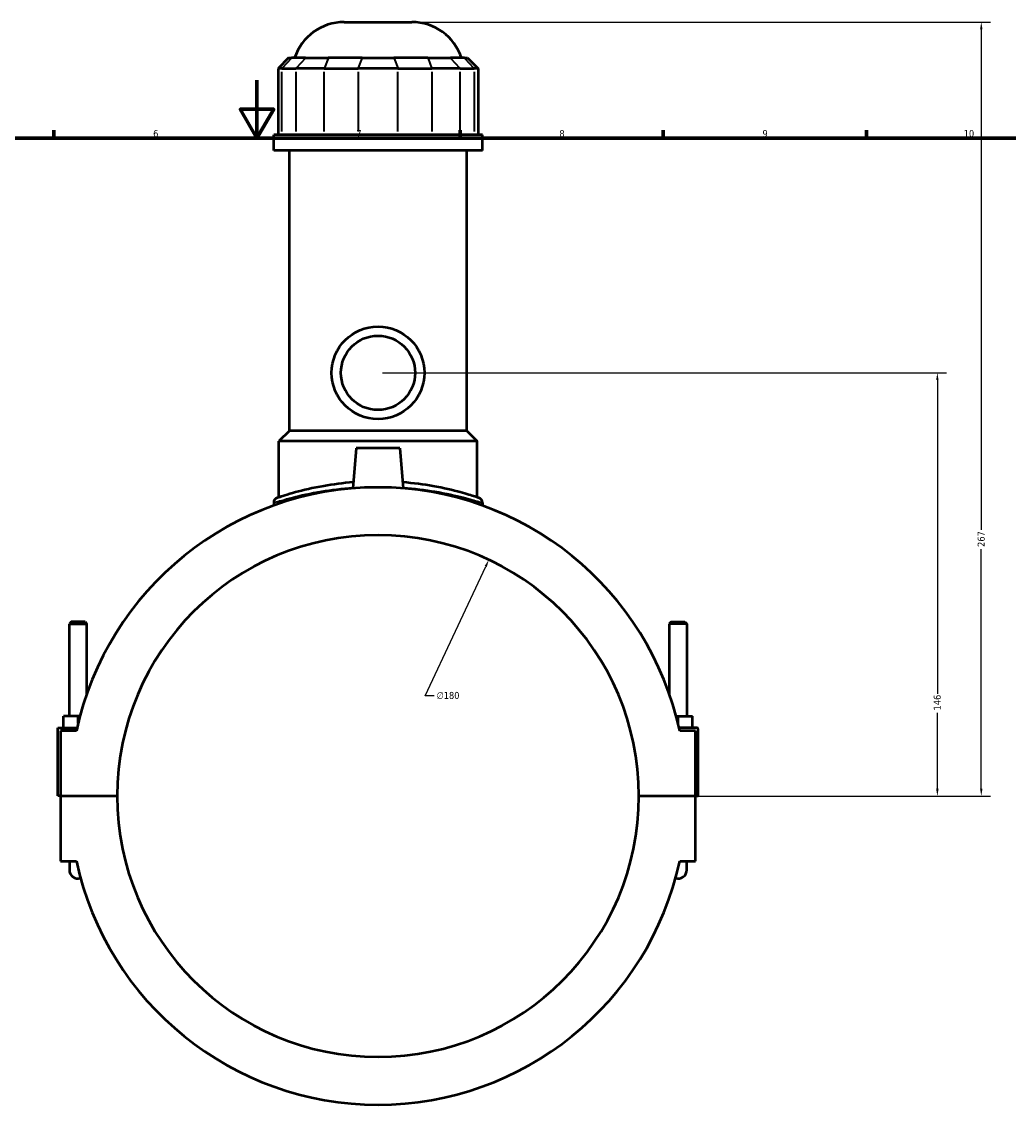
# Model space of a CAD drawing. Header units: millimetres. Extents: x -255 to 976, y -117 to 1182.
# Tile 6 of 8: x 339 to 680, y 233 to 614. Entities that reach past the tile are written whole.
import ezdxf

# ---------------------------------------------------------------- set-up
doc = ezdxf.new("R2010")
doc.units = ezdxf.units.MM
for name, color, linetype, lineweight in [('Border (ANSI)', 7, 'Continuous', 70), ('Dimension (ANSI)', 7, 'Continuous', 25), ('Visible (ANSI)', 7, 'Continuous', 50), ('Visible Narrow (ANSI)', 7, 'Continuous', 35)]:
    doc.layers.add(name, color=color, linetype=linetype, lineweight=lineweight)
doc.styles.add('Note Text (ANSI)', font='tahoma.ttf')
doc.dimstyles.new('Default - mm (ANSI)', dxfattribs={"dimtxt": 2.4, "dimasz": 2.5, "dimexe": 3.175, "dimexo": 1.6002, "dimgap": 0.8, "dimtad": 0, "dimtoh": 1, "dimdec": 0, "dimrnd": 1e-08, "dimzin": 4, "dimdsep": 46, "dimtxsty": 'Note Text (ANSI)', "dimcen": 0.09, "dimdle": 10, "dimclrd": 256, "dimclre": 256, "dimclrt": 5, "dimadec": 1, "dimazin": 1, "dimtfac": 1.27, "dimtofl": 0, "dimtmove": 0, "dimatfit": 3, "dimfxl": 1, "dimtolj": 1, "dimtzin": 4, "dimlwd": -1, "dimlwe": -1, "dimarcsym": 0})

# ---------------------------------------------------------------- blocks, each defined once
blk = doc.blocks.new('Borders Default Border')
at = {"layer": 'Border (ANSI)'}
for p, q in [((350.42, 574), (350.42, 576.8)), ((490.58, 574), (490.58, 576.8)), ((560.67, 574), (560.67, 576.8)), ((630.75, 574), (630.75, 576.8))]:
    blk.add_line(p, q, dxfattribs=at)
at = {"layer": 'Border (ANSI)', "flags": 128}
for points in [[(420.5, 594), (420.5, 574), (414.73, 584), (426.27, 584), (420.5, 574)], [(20, 20), (20, 574), (821, 574), (821, 20), (20, 20)]]:
    blk.add_lwpolyline(points, dxfattribs=at)
at = {"layer": 'Border (ANSI)', "color": 5, "true_color": 0x0000ff, "char_height": 2.4, "attachment_point": 7, "style": 'Note Text (ANSI)'}
for s, insert in [('6', (384.69, 574.35)), ('7', (454.8, 574.4)), ('8', (524.84, 574.35)), ('9', (594.92, 574.35)), ('10', (664.35, 574.35))]:
    blk.add_mtext(s, dxfattribs=dict(at, insert=insert))
blk = doc.blocks.new('*D6')
at = {"layer": 'Defpoints', "color": 0, "transparency": 16777216}
for p in [(500.5, 428.53), (424.05, 265.57)]:
    blk.add_point(p, dxfattribs=at)
at = {"layer": 'Dimension (ANSI)', "transparency": 16777216}
for p, q in [((478.52, 381.67), (499.44, 426.26)), ((481.69, 381.67), (478.52, 381.67))]:
    blk.add_line(p, q, dxfattribs=at)
blk.add_solid([(499.06, 426.44), (499.81, 426.09), (500.5, 428.53)], dxfattribs=at)
at = {"layer": 'Dimension (ANSI)', "color": 5, "transparency": 16777216, "insert": (482.49, 382.96), "char_height": 2.4, "attachment_point": 1, "style": 'Note Text (ANSI)'}
blk.add_mtext('\\A1;∅180', dxfattribs=at)
blk = doc.blocks.new('*D10')
at = {"layer": 'Defpoints', "color": 0, "transparency": 16777216}
for p in [(462.27, 493.05), (655.25, 493.05), (552.27, 347.05)]:
    blk.add_point(p, dxfattribs=at)
at = {"layer": 'Dimension (ANSI)', "transparency": 16777216}
for p, q in [((463.87, 493.05), (658.43, 493.05)), ((655.25, 490.55), (655.25, 382.31)), ((655.25, 349.55), (655.25, 375.78)), ((553.87, 347.05), (658.43, 347.05))]:
    blk.add_line(p, q, dxfattribs=at)
for points in [[(654.83, 490.55), (655.67, 490.55), (655.25, 493.05)], [(654.83, 349.55), (655.67, 349.55), (655.25, 347.05)]]:
    blk.add_solid(points, dxfattribs=at)
at = {"layer": 'Dimension (ANSI)', "color": 5, "transparency": 16777216, "insert": (654, 376.58), "char_height": 2.4, "attachment_point": 1, "rotation": 90, "style": 'Note Text (ANSI)'}
blk.add_mtext('\\A1;146', dxfattribs=at)
blk = doc.blocks.new('*D11')
at = {"layer": 'Defpoints', "color": 0, "transparency": 16777216}
for p in [(473.97, 614.05), (670.4, 614.05), (552.27, 347.05)]:
    blk.add_point(p, dxfattribs=at)
at = {"layer": 'Dimension (ANSI)', "transparency": 16777216}
for p, q in [((475.57, 614.05), (673.58, 614.05)), ((670.4, 611.55), (670.4, 438.9)), ((670.4, 349.55), (670.4, 432.19)), ((553.87, 347.05), (673.58, 347.05))]:
    blk.add_line(p, q, dxfattribs=at)
for points in [[(669.99, 611.55), (670.82, 611.55), (670.4, 614.05)], [(669.99, 349.55), (670.82, 349.55), (670.4, 347.05)]]:
    blk.add_solid(points, dxfattribs=at)
at = {"layer": 'Dimension (ANSI)', "color": 5, "transparency": 16777216, "insert": (669.15, 432.99), "char_height": 2.4, "attachment_point": 1, "rotation": 90, "style": 'Note Text (ANSI)'}
blk.add_mtext('\\A1;267', dxfattribs=at)

msp = doc.modelspace()

# ---------------------------------------------------------------- linework, layer by layer
at = {"layer": 'Visible (ANSI)'}
for p, q in [((450.58, 614.05), (473.97, 614.05)), ((431.36, 601.66), (427.76, 598.06)), ((429.13, 598.06), (427.76, 598.06)), ((427.76, 598.06), (427.76, 575.11)), ((429.13, 598.06), (433.96, 598.06)), ((431.36, 601.66), (432.45, 601.66)), ((437.29, 601.66), (432.45, 601.66)), ((443.71, 598.06), (433.96, 598.06)), ((437.29, 601.66), (445.08, 601.66)), ((443.71, 598.06), (455.38, 598.06)), ((456.76, 601.66), (445.08, 601.66)), ((469.16, 598.06), (455.38, 598.06)), ((456.76, 601.66), (467.78, 601.66)), ((479.46, 601.66), (467.78, 601.66)), ((469.16, 598.06), (480.84, 598.06)), ((479.46, 601.66), (487.26, 601.66)), ((490.58, 598.06), (480.84, 598.06)), ((492.09, 601.66), (487.26, 601.66)), ((490.58, 598.06), (495.42, 598.06)), ((492.09, 601.66), (493.19, 601.66)), ((493.19, 601.66), (496.79, 598.06)), ((496.79, 598.06), (495.42, 598.06)), ((496.79, 598.06), (496.79, 575.11)), ((498.27, 575.11), (426.27, 575.11)), ((426.27, 569.8), (426.27, 575.11)), ((498.27, 569.8), (498.27, 575.11)), ((498.27, 569.8), (426.27, 569.8)), ((431.67, 473.05), (431.67, 569.8)), ((492.87, 473.05), (492.87, 569.8)), ((431.67, 473.05), (428.07, 469.45)), ((492.87, 473.05), (431.67, 473.05)), ((492.87, 473.05), (496.47, 469.45)), ((496.47, 469.45), (428.07, 469.45)), ((428.07, 450.1), (428.07, 469.45)), ((496.47, 450.1), (496.47, 469.45)), ((454.77, 467.05), (453.56, 453.18)), ((469.77, 467.05), (454.77, 467.05)), ((469.77, 467.05), (470.99, 453.18)), ((426.27, 448.2), (426.27, 447.26)), ((498.27, 448.2), (498.27, 447.26)), ((356.37, 407.1), (355.77, 406.5)), ((355.77, 406.5), (361.77, 406.5)), ((355.77, 374.55), (355.77, 406.5)), ((361.17, 407.1), (356.37, 407.1)), ((361.17, 407.1), (361.77, 406.5)), ((361.77, 382.25), (361.77, 406.5)), ((563.37, 407.1), (562.77, 406.5)), ((568.77, 406.5), (562.77, 406.5)), ((562.77, 406.5), (562.77, 382.25)), ((563.37, 407.1), (568.17, 407.1)), ((568.17, 407.1), (568.77, 406.5)), ((568.77, 406.5), (568.77, 374.55)), ((353.77, 370.55), (353.77, 374.55)), ((358.77, 374.55), (353.77, 374.55)), ((359.4, 374.55), (358.77, 374.55)), ((358.77, 372.1), (358.77, 374.55)), ((565.15, 374.55), (565.77, 374.55)), ((565.77, 372.1), (565.77, 374.55)), ((565.77, 374.55), (570.77, 374.55)), ((570.77, 370.55), (570.77, 374.55)), ((351.77, 370.55), (358.41, 370.55)), ((351.77, 347.1), (351.77, 370.55)), ((358.19, 369.55), (352.77, 369.55)), ((352.77, 369.55), (352.77, 347.1)), ((572.27, 370.55), (566.14, 370.55)), ((571.77, 369.55), (566.36, 369.55)), ((571.77, 347.1), (571.77, 369.55)), ((572.77, 347.1), (572.77, 370.05)), ((352.77, 347.1), (351.77, 347.1)), ((352.77, 347.1), (372.27, 347.1)), ((352.77, 347), (352.77, 324.55)), ((372.27, 347), (352.77, 347)), ((355.77, 347), (355.77, 347.1)), ((361.77, 347), (361.77, 347.1)), ((552.27, 347.1), (571.77, 347.1)), ((571.77, 347), (552.27, 347)), ((562.77, 347.1), (562.77, 347)), ((568.77, 347.1), (568.77, 347)), ((571.77, 347.1), (572.77, 347.1)), ((571.77, 324.55), (571.77, 347)), ((352.77, 324.55), (358.19, 324.55)), ((355.77, 324.55), (355.77, 321.55)), ((566.36, 324.55), (571.77, 324.55)), ((568.77, 321.55), (568.77, 324.55))]:
    msp.add_line(p, q, dxfattribs=at)
for radius in [16, 12.8]:
    msp.add_circle((462.27, 493.05), radius, dxfattribs=at)
for centre, radius, start, end in [((450.58, 596.05), 18, 90, 161.8403), ((473.97, 596.05), 18, 18.1597, 90), ((462.27, 347.05), 106.49, 12.198, 167.802), ((428.07, 448.2), 1.8, 108.6809, 180), ((496.47, 448.2), 1.8, 0, 71.3191), ((462.27, 347.05), 90, 0.0318, 179.9682), ((572.27, 370.05), 0.5, 0, 90), ((462.27, 347.05), 90, 180.0318, 359.9682), ((462.27, 347.05), 106.49, 192.198, 347.802), ((358.77, 321.55), 3, 180, 286.6912), ((565.77, 321.55), 3, 253.3088, 0)]:
    msp.add_arc(centre, radius, start, end, dxfattribs=at)
for points, knots in [([(453.74, 455.29), (450.13, 455), (446.68, 454.54), (439.74, 453.33), (436.42, 452.53), (430.91, 451.04), (428.9, 450.37), (427.67, 449.96), (427.5, 449.91), (427.5, 449.91)], [17.265819, 17.265819, 17.265819, 17.265819, 18.380605, 18.380605, 19.748511, 19.748511, 21.276263, 21.276263, 21.877323, 21.877323, 21.877323, 21.877323]), ([(497.05, 449.9), (497.05, 449.9), (496.59, 450.06), (494.62, 450.7), (492.89, 451.24), (488.1, 452.54), (484.9, 453.3), (478.05, 454.52), (474.51, 454.99), (470.8, 455.29)], [10.938662, 10.938662, 10.938662, 10.938662, 11.905304, 11.905304, 13.084833, 13.084833, 14.404517, 14.404517, 15.550171, 15.550171, 15.550171, 15.550171])]:
    msp.add_open_spline(points, degree=3, knots=knots, dxfattribs=at)
at = {"layer": 'Visible Narrow (ANSI)'}
for p, q in [((432.29, 601.48), (429.29, 598.24)), ((437.12, 601.48), (434.13, 598.24)), ((445.01, 601.48), (443.77, 598.24)), ((456.69, 601.48), (455.45, 598.24)), ((467.85, 601.48), (469.09, 598.24)), ((479.53, 601.48), (480.77, 598.24)), ((487.42, 601.48), (490.42, 598.24)), ((492.26, 601.48), (495.25, 598.24)), ((429.13, 576.25), (429.13, 596.91)), ((433.96, 596.91), (433.96, 576.25)), ((443.71, 576.25), (443.71, 596.91)), ((455.38, 596.91), (455.38, 576.25)), ((469.16, 576.25), (469.16, 596.91)), ((480.84, 596.91), (480.84, 576.25)), ((490.58, 576.25), (490.58, 596.91)), ((495.42, 596.91), (495.42, 576.25))]:
    msp.add_line(p, q, dxfattribs=at)
msp.add_arc((496.47, 448.2), 1.8, 3.566, 67.7532, dxfattribs=at)
for points, knots in [([(426.28, 448.2), (426.28, 448.2), (426.46, 448.26), (427.73, 448.66), (429.8, 449.31), (435.51, 450.79), (438.95, 451.57), (446.18, 452.77), (449.8, 453.22), (453.59, 453.5)], [-21.877323, -21.877323, -21.877323, -21.877323, -21.276263, -21.276263, -19.748511, -19.748511, -18.380605, -18.380605, -17.251516, -17.251516, -17.251516, -17.251516]), ([(470.96, 453.5), (474.85, 453.21), (478.57, 452.74), (485.7, 451.54), (489.01, 450.79), (493.97, 449.51), (495.76, 448.98), (497.8, 448.35), (498.27, 448.2), (498.27, 448.2)], [-15.564474, -15.564474, -15.564474, -15.564474, -14.404517, -14.404517, -13.084833, -13.084833, -11.905304, -11.905304, -10.938662, -10.938662, -10.938662, -10.938662])]:
    msp.add_open_spline(points, degree=3, knots=knots, dxfattribs=at)

# ---------------------------------------------------------------- block references
msp.add_blockref('Borders Default Border', (0, 0))

# ---------------------------------------------------------------- dimensions: what is measured, and where the dimension line sits
at = {"layer": 'Dimension (ANSI)'}
for base, p2, picture, middle in [((670.4, 614.05), (473.97, 614.05), '*D11', (670.4, 435.55)), ((655.25, 493.05), (462.27, 493.05), '*D10', (655.25, 379.05))]:
    dim = msp.add_linear_dim(base=base, p1=(552.27, 347.05), p2=p2, angle=90, dimstyle='Default - mm (ANSI)', override={"dimgap": 0.8, "dimtoh": 0, "dimdec": 0, "dimtol": 0, "dimlim": 0, "dimtp": 0, "dimtm": 0, "dimtdec": 2, "dimatfit": 1}, dxfattribs=at)
    dim.commit()
    dim.dimension.update_dxf_attribs({"geometry": picture, "text_midpoint": middle, "dimtype": 160})
dim = msp.add_diameter_dim_2p(p1=(424.05, 265.57), p2=(500.5, 428.53), dimstyle='Default - mm (ANSI)', override={"dimgap": 0.8, "dimtih": 1, "dimdec": 0, "dimlfac": 1, "dimtol": 0, "dimlim": 0, "dimtp": 0, "dimtm": 0, "dimtdec": 2}, dxfattribs=at)
dim.commit()
dim.dimension.update_dxf_attribs({"geometry": '*D6', "text_midpoint": (486.36, 381.67), "dimtype": 163})

doc.saveas('drawing.dxf')
